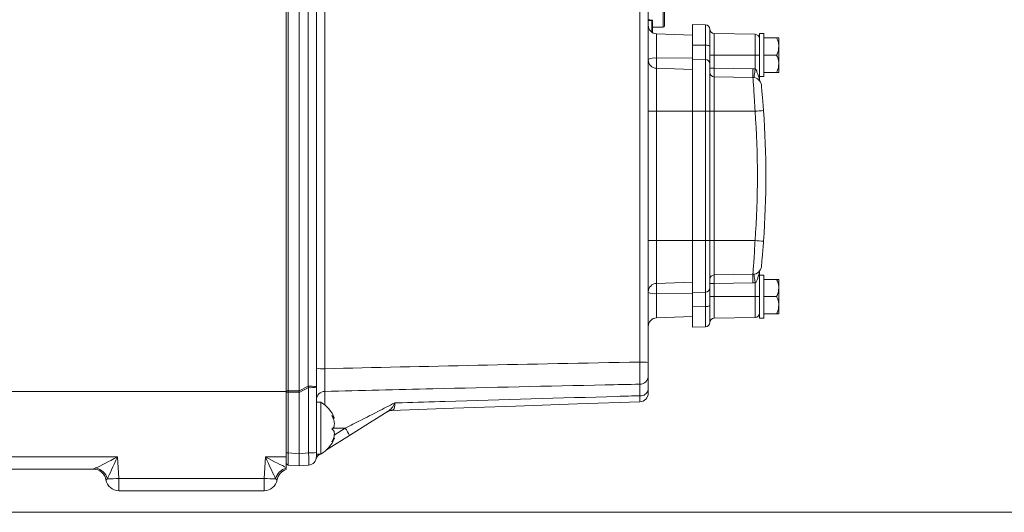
# Model space of a CAD drawing. Header units: millimetres. Extents: x 0 to 8410, y 0 to 5940.
# Tile 81 of 256: x 2378 to 2606, y 2238 to 2352. Entities that reach past the tile are written whole.
import ezdxf

# ---------------------------------------------------------------- set-up
doc = ezdxf.new("R2010")
doc.units = ezdxf.units.MM
doc.header["$LTSCALE"] = 10
doc.styles.add('SLDTEXTSTYLE0', font='TXT', dxfattribs={"width": 0.605})
doc.dimstyles.new('SLDDIMSTYLE0', dxfattribs={"dimtxt": 50, "dimasz": 50, "dimexe": 0, "dimexo": 0.0625, "dimgap": 12.5, "dimtad": 1, "dimtoh": 1, "dimdec": 1, "dimrnd": 1e-09, "dimzin": 12, "dimdsep": 46, "dimtxsty": 'SLDTEXTSTYLE0', "dimsah": 1, "dimcen": 0.09, "dimadec": 0, "dimazin": 0, "dimtfac": 1, "dimtofl": 0, "dimtmove": 0, "dimatfit": 3, "dimfxl": 1, "dimfrac": 2, "dimtolj": 1, "dimtzin": 12, "dimarcsym": 0})

# ---------------------------------------------------------------- blocks, each defined once
blk = doc.blocks.new('SW_SYMBOL_HOLE_DEPTH')
at = {"color": 0, "linetype": 'Continuous', "lineweight": 0}
for p, q in [((0, 8750), (8000, 8750)), ((4000, 8750), (4000, 750)), ((1000, 5550), (4000, 750)), ((7000, 5550), (4000, 750))]:
    blk.add_line(p, q, dxfattribs=at)
blk = doc.blocks.new('*D33')
at = {"color": 7, "linetype": 'Continuous', "lineweight": 0}
for p, q in [((2668.16, 2427.57), (2668.16, 2980.23)), ((2439.71, 2427.57), (2683.16, 2427.57)), ((2668.16, 2237.57), (2668.16, 2427.57)), ((2322.6, 2237.57), (2683.16, 2237.57))]:
    blk.add_line(p, q, dxfattribs=at)
for points in [[(2668.16, 2427.57), (2660.66, 2377.57), (2675.66, 2377.57)], [(2668.16, 2237.57), (2675.66, 2287.57), (2660.66, 2287.57)]]:
    blk.add_solid(points, dxfattribs=at)
at = {"color": 7, "linetype": 'Continuous', "lineweight": 0, "xscale": 0.0064453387, "yscale": 0.0064453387, "zscale": 0.0064453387, "rotation": 90}
blk.add_blockref('SW_SYMBOL_HOLE_DEPTH', (2660.93, 2796.09), dxfattribs=at)
at = {"color": 7, "linetype": 'Continuous', "lineweight": 0, "char_height": 50, "attachment_point": 1, "rotation": 90, "style": 'SLDTEXTSTYLE0'}
for s, insert in [('16)', (2603.57, 2865.15)), (' (4x M8', (2603.57, 2567.06)), ('190', (2603.71, 2452.49))]:
    blk.add_mtext(s, dxfattribs=dict(at, insert=insert))

msp = doc.modelspace()

# ---------------------------------------------------------------- linework, layer by layer
at = {"color": 7, "linetype": 'Continuous', "lineweight": 0}
for p, q in [((2439.705356, 2265.57476), (2439.705356, 2415.302995)), ((2442.705377, 2265.7711), (2442.705377, 2415.403623)), ((2446.705355, 2405.03988), (2446.705355, 2266.705978)), ((2523.705377, 2382.516879), (2523.705377, 2272.297304)), ((2527.505382, 2358.074758), (2527.505382, 2350.374761)), ((2524.705364, 2351.693686), (2523.705377, 2351.728606)), ((2524.512334, 2351.546581), (2523.705377, 2351.574759)), ((2524.705364, 2351.661506), (2524.705364, 2351.693686)), ((2524.705364, 2351.346697), (2524.705364, 2348.774086)), ((2527.205362, 2350.074756), (2524.705364, 2350.074756)), ((2537.022813, 2350.591909), (2534.005358, 2350.644577)), ((2534.005358, 2345.911297), (2534.005358, 2350.644577)), ((2538.005366, 2349.592063), (2538.005366, 2345.563445)), ((2534.005358, 2348.215077), (2525.635554, 2348.507355)), ((2548.522814, 2348.391178), (2538.987918, 2348.557609)), ((2550.505354, 2348.574761), (2549.505367, 2348.574761)), ((2549.505367, 2348.574761), (2549.505367, 2340.344618)), ((2550.505354, 2348.574761), (2550.505354, 2338.574763)), ((2553.505375, 2347.574759), (2550.505354, 2347.574759)), ((2554.005368, 2345.574762), (2554.005368, 2347.574759)), ((2534.005358, 2342.620391), (2534.005358, 2345.911297)), ((2538.005366, 2345.563445), (2538.005366, 2341.569986)), ((2554.005368, 2345.574762), (2554.005368, 2341.574761)), ((2534.005358, 2330.574762), (2534.005358, 2342.620391)), ((2553.505375, 2343.574758), (2550.505354, 2343.574758)), ((2534.005358, 2340.215075), (2525.635554, 2340.507354)), ((2538.005366, 2341.569986), (2538.005366, 2330.574762)), ((2549.505367, 2340.344618), (2549.505367, 2337.98873)), ((2554.005368, 2341.574761), (2554.005368, 2339.574757)), ((2547.995045, 2338.400389), (2538.987918, 2338.557612)), ((2549.505367, 2338.574763), (2550.505354, 2338.574763)), ((2553.505375, 2339.574757), (2550.505354, 2339.574757)), ((2534.005358, 2300.57476), (2534.005358, 2330.574762)), ((2538.005366, 2330.574762), (2538.005366, 2300.57476)), ((2534.005358, 2288.529127), (2534.005358, 2300.57476)), ((2538.005366, 2300.57476), (2538.005366, 2289.579536)), ((2547.995045, 2292.749129), (2538.987918, 2292.59191)), ((2549.505367, 2293.160792), (2549.505367, 2290.8049)), ((2550.505354, 2292.574759), (2549.505367, 2292.574759)), ((2550.505354, 2292.574759), (2550.505354, 2282.574761)), ((2534.005358, 2290.934443), (2525.635554, 2290.642164)), ((2538.005366, 2289.579536), (2538.005366, 2285.586073)), ((2549.505367, 2290.8049), (2549.505367, 2282.574761)), ((2553.505375, 2291.574761), (2550.505354, 2291.574761)), ((2554.005368, 2289.57476), (2554.005368, 2291.574761)), ((2554.005368, 2289.57476), (2554.005368, 2285.57476)), ((2534.005358, 2285.238224), (2534.005358, 2288.529127)), ((2553.505375, 2287.57476), (2550.505354, 2287.57476)), ((2534.005358, 2280.504938), (2534.005358, 2285.238224)), ((2538.005366, 2285.586073), (2538.005366, 2281.557455)), ((2554.005368, 2285.57476), (2554.005368, 2283.574759)), ((2525.635554, 2282.642163), (2534.005358, 2282.934442)), ((2538.987918, 2282.591909), (2548.522814, 2282.758343)), ((2553.505375, 2283.574759), (2550.505354, 2283.574759)), ((2534.005358, 2280.504938), (2537.022813, 2280.55761)), ((2549.505367, 2282.574761), (2550.505354, 2282.574761)), ((2523.705377, 2269.218992), (2523.705377, 2266.037661)), ((2446.705355, 2266.705978), (2446.705355, 2266.575293)), ((2357.550799, 2265.57476), (2439.705356, 2265.57476)), ((2439.705356, 2265.57476), (2439.705356, 2250.417752)), ((2442.703708, 2265.73117), (2442.704155, 2265.418348)), ((2442.705377, 2251.144467), (2442.705377, 2265.379046)), ((2446.705355, 2266.575293), (2446.705355, 2251.438968)), ((2447.705372, 2263.074759), (2446.705355, 2263.074759)), ((2447.705372, 2253.743672), (2447.705372, 2263.074759)), ((2450.576677, 2259.38104), (2450.850709, 2259.38104)), ((2454.393222, 2255.378663), (2449.660494, 2252.42133)), ((2447.705372, 2251.07476), (2447.705372, 2253.743672)), ((2450.850709, 2254.768479), (2450.673892, 2254.768479)), ((2442.705377, 2248.312293), (2442.705377, 2251.144467)), ((2446.705355, 2251.438968), (2446.705355, 2250.494911)), ((2446.705355, 2251.07476), (2447.705372, 2251.07476)), ((2449.660494, 2252.42133), (2449.027224, 2252.025608)), ((2439.705356, 2250.417752), (2439.705356, 2247.942257)), ((2442.705377, 2248.312293), (2440.161778, 2248.534828)), ((2444.879665, 2248.502521), (2442.705377, 2248.312293)), ((2394.904031, 2247.574759), (2356.996326, 2247.574759)), ((2439.705356, 2247.825344), (2439.705356, 2247.942257)), ((2439.705356, 2247.465536), (2439.705356, 2247.645894)), ((2434.596433, 2242.574759), (2400.814294, 2242.574759))]:
    msp.add_line(p, q, dxfattribs=at)
at = {"color": 8, "linetype": 'Continuous', "lineweight": 0}
for p, q in [((2440.161778, 2415.279123), (2440.161778, 2265.73117)), ((2444.775178, 2266.810586), (2444.775178, 2405.144486)), ((2448.635562, 2384.291667), (2448.635562, 2270.857646)), ((2521.77517, 2272.401913), (2521.77517, 2382.621485)), ((2527.205362, 2358.074758), (2527.205362, 2350.074756)), ((2524.512334, 2348.900925), (2524.512334, 2351.546581)), ((2537.022813, 2345.893885), (2537.022813, 2350.591909)), ((2525.635554, 2348.507355), (2525.635554, 2342.870104)), ((2538.987918, 2348.557609), (2538.987918, 2343.574758)), ((2548.522814, 2343.574758), (2548.522814, 2348.391178)), ((2534.005358, 2345.911297), (2537.022813, 2345.893885)), ((2537.022813, 2342.567827), (2537.022813, 2345.893885)), ((2534.005358, 2342.911858), (2525.635554, 2342.870104)), ((2525.635554, 2342.870104), (2525.635554, 2340.507354)), ((2534.005358, 2342.620391), (2537.022813, 2342.567827)), ((2537.022813, 2330.574762), (2537.022813, 2342.567827)), ((2538.987918, 2343.574758), (2538.005366, 2343.574758)), ((2538.987918, 2343.574758), (2538.987918, 2340.557303)), ((2548.522814, 2343.574758), (2538.987918, 2343.574758)), ((2548.522814, 2340.355802), (2548.522814, 2343.574758)), ((2548.522814, 2343.574758), (2549.505367, 2343.574758)), ((2525.635554, 2340.507354), (2525.635554, 2330.574762)), ((2538.987918, 2340.557303), (2538.005366, 2340.557303)), ((2538.987918, 2340.557303), (2547.995045, 2340.400081)), ((2538.987918, 2338.557612), (2538.987918, 2330.574762)), ((2525.635554, 2330.574762), (2523.705377, 2330.574762)), ((2525.635554, 2330.574762), (2525.635554, 2300.57476)), ((2534.005358, 2330.574762), (2525.635554, 2330.574762)), ((2534.005358, 2330.574762), (2537.022813, 2330.574762)), ((2537.022813, 2300.57476), (2537.022813, 2330.574762)), ((2537.022813, 2330.574762), (2538.005366, 2330.574762)), ((2538.005366, 2330.574762), (2538.987918, 2330.574762)), ((2538.987918, 2330.574762), (2538.987918, 2300.57476)), ((2548.498704, 2330.574762), (2538.987918, 2330.574762)), ((2525.635554, 2300.57476), (2523.705377, 2300.57476)), ((2525.635554, 2300.57476), (2525.635554, 2290.642164)), ((2534.005358, 2300.57476), (2525.635554, 2300.57476)), ((2534.005358, 2300.57476), (2537.022813, 2300.57476)), ((2537.022813, 2288.581691), (2537.022813, 2300.57476)), ((2537.022813, 2300.57476), (2538.005366, 2300.57476)), ((2538.005366, 2300.57476), (2538.987918, 2300.57476)), ((2538.987918, 2300.57476), (2538.987918, 2292.59191)), ((2548.498704, 2300.57476), (2538.987918, 2300.57476)), ((2525.635554, 2290.642164), (2525.635554, 2288.279417)), ((2538.005366, 2290.592215), (2538.987918, 2290.592215)), ((2547.995045, 2290.749434), (2538.987918, 2290.592215)), ((2538.987918, 2290.592215), (2538.987918, 2287.57476)), ((2548.522814, 2287.57476), (2548.522814, 2290.793716)), ((2525.635554, 2288.279417), (2525.635554, 2282.642163)), ((2534.005358, 2288.237661), (2525.635554, 2288.279417)), ((2534.005358, 2288.529127), (2537.022813, 2288.581691)), ((2537.022813, 2285.255629), (2537.022813, 2288.581691)), ((2538.005366, 2287.57476), (2538.987918, 2287.57476)), ((2538.987918, 2287.57476), (2538.987918, 2282.591909)), ((2548.522814, 2287.57476), (2538.987918, 2287.57476)), ((2548.522814, 2282.758343), (2548.522814, 2287.57476)), ((2548.522814, 2287.57476), (2549.505367, 2287.57476)), ((2534.005358, 2285.238224), (2537.022813, 2285.255629)), ((2537.022813, 2280.55761), (2537.022813, 2285.255629)), ((2442.705377, 2265.7711), (2444.775178, 2266.810586)), ((2521.757736, 2264.600019), (2521.757736, 2267.271069)), ((2440.161778, 2265.73117), (2442.703708, 2265.73117)), ((2442.704155, 2265.418348), (2440.161778, 2265.418348)), ((2440.161778, 2265.418348), (2440.161778, 2251.367001)), ((2444.879665, 2266.47102), (2442.705377, 2265.379046)), ((2444.879665, 2251.334695), (2444.879665, 2266.47102)), ((2448.653026, 2265.609065), (2448.653026, 2262.442339)), ((2453.385724, 2257.07476), (2450.539752, 2257.07476)), ((2450.849636, 2255.490031), (2453.385724, 2257.07476)), ((2440.161778, 2251.367001), (2442.705377, 2251.144467)), ((2442.705377, 2251.144467), (2444.879665, 2251.334695)), ((2356.996326, 2250.417752), (2400.552257, 2250.417752)), ((2400.552257, 2250.417752), (2400.814294, 2245.417752)), ((2434.596433, 2245.417752), (2434.858485, 2250.417752)), ((2434.858485, 2250.417752), (2439.705356, 2250.417752)), ((2397.85917, 2245.074759), (2397.856264, 2245.074759)), ((2400.814294, 2245.417752), (2434.596433, 2245.417752)), ((2400.814294, 2242.574759), (2400.814294, 2245.417752)), ((2434.596433, 2242.574759), (2434.596433, 2245.417752)), ((2437.554463, 2245.074759), (2437.551572, 2245.074759))]:
    msp.add_line(p, q, dxfattribs=at)
at = {"color": 7, "linetype": 'Continuous', "lineweight": 0, "flags": 128}
for points in [[(2524.512334, 2351.700421), (2524.405374, 2351.704154), (2524.105354, 2351.714637), (2523.705377, 2351.728606)], [(2521.77517, 2263.196254), (2507.298781, 2262.690728), (2492.866709, 2262.186748), (2478.492989, 2261.684808), (2464.19157, 2261.18539)], [(2463.383897, 2260.996658), (2461.266412, 2259.673504), (2459.034159, 2258.278643), (2456.72877, 2256.838079), (2454.393222, 2255.378663)]]:
    msp.add_lwpolyline(points, dxfattribs=at)
at = {"color": 8, "linetype": 'Continuous', "lineweight": 0, "flags": 128}
for points in [[(2538.005366, 2345.563445), (2537.98659, 2345.627214), (2537.93092, 2345.688585), (2537.840469, 2345.745254), (2537.718608, 2345.795091), (2537.569984, 2345.836218), (2537.40011, 2345.867101), (2537.215425, 2345.886569), (2537.022813, 2345.893885)], [(2537.022813, 2285.255629), (2537.215425, 2285.262953), (2537.40011, 2285.282418), (2537.569984, 2285.313296), (2537.718608, 2285.354427), (2537.840469, 2285.404264), (2537.93092, 2285.460933), (2537.98659, 2285.522304), (2538.005366, 2285.586073)]]:
    msp.add_lwpolyline(points, dxfattribs=at)
at = {"color": 7, "linetype": 'Continuous', "lineweight": 0}
for centre, radius, start, end in [((2524.505367, 2351.346701), 0.2, 0, 88), ((2525.705367, 2350.506137), 2, 180, 268), ((2527.205367, 2350.374759), 0.3, 270, 0), ((2537.005367, 2349.592062), 1, 0, 89), ((2539.005367, 2349.557457), 1, 180, 269), ((2548.505367, 2347.391329), 1, 0, 89), ((2525.705367, 2342.506137), 2, 180, 268), ((2539.005367, 2339.557457), 1, 180, 269), ((2547.960146, 2336.400693), 2, 5.74635031, 89), ((2341.005367, 2315.574759), 210, 355.864503, 4.135497), ((2547.960146, 2294.748825), 2, 271, 354.25364969), ((2539.005367, 2291.592062), 1, 91, 180), ((2525.705367, 2288.643382), 2, 92, 180), ((2548.505367, 2283.75819), 1, 271, 0), ((2525.705367, 2280.643382), 2, 92, 180), ((2537.005367, 2281.557457), 1, 271, 0), ((2539.005367, 2281.592062), 1, 91, 180), ((2521.705367, 2265.195036), 2, 272, 0), ((2444.306386, 2256.95537), 7, 20.67644405, 60.95025276), ((2464.261368, 2259.186609), 2, 92, 122), ((2444.306386, 2257.194148), 7, 299.04974724, 339.3534427), ((2448.542227, 2249.3642), 2, 122, 163.57992338), ((2440.205367, 2249.032925), 0.5, 180, 265), ((2444.705367, 2250.49491), 2, 275, 0), ((2394.89822, 2244.574759), 3, 9.59406823, 90), ((2440.512515, 2244.574759), 3, 105.60768835, 170.40593177), ((2400.8143, 2245.574759), 3, 189.59406823, 270), ((2434.596435, 2245.574759), 3, 270, 350.40593177)]:
    msp.add_arc(centre, radius, start, end, dxfattribs=at)
at = {"color": 8, "linetype": 'Continuous', "lineweight": 0}
for centre, radius, start, end in [((2525.175054, 2339.316488), 3.58333, 82.61639262, 114.21380319), ((2537.006422, 2341.569017), 0.998944, 0.05555573, 89.05981797), ((2576.640526, 2339.400235), 28.662926, 178.00095233, 181.99904767), ((2547.925241, 2336.400693), 4, 81.40815546, 89), ((2520.996129, 2717.69015), 388.091117, 274.06374506, 274.35387591), ((2341.040272, 2315.574759), 208, 355.864503, 4.135497), ((2520.996129, 1913.459373), 388.091117, 85.64612409, 85.93625494), ((2576.640498, 2291.749281), 28.662898, 178.00094664, 181.99905336), ((2537.006416, 2289.580507), 0.99895, 270.94052017, 359.94432001), ((2547.925241, 2294.748825), 4, 271, 278.59184454), ((2525.175053, 2291.83307), 3.583366, 245.78647144, 277.38354917), ((2522.245207, 2263.214906), 9.199024, 80.86675769, 92.92888555), ((2448.165555, 2280.045215), 9.199583, 260.86712527, 272.92851797), ((2521.732303, 2269.244139), 1.973234, 270.73848746, 359.26978604), ((2445.245244, 2257.624373), 9.198232, 80.86633721, 92.92932068), ((2440.054556, 2263.599875), 2.133991, 87.11996662, 99.41807931), ((2440.054556, 2267.549644), 2.133991, 260.58192069, 272.88003338), ((2445.308649, 2274.994985), 8.534753, 267.11891749, 279.41877885), ((2448.703301, 2263.61175), 1.997947, 91.44189755, 179.94541508), ((2521.961764, 2266.361714), 1.77347, 263.39379862, 349.47160653), ((2464.337188, 2259.464097), 1.804856, 88.84867229, 121.88265307), ((2434.872106, 2244.930218), 22.141454, 28.15738766, 33.26402756), ((2440.05455, 2253.498256), 2.13395, 260.58192005, 272.88026708), ((2445.308641, 2259.858726), 8.534818, 267.11899385, 279.41876075), ((2447.820297, 2250.484347), 1.114992, 148.02684643, 179.45715435), ((2448.673751, 2252.038733), 1.058321, 21.19317613, 31.30739294), ((2394.902862, 2244.576809), 2.997951, 9.56096688, 89.9776619), ((2394.803211, 2244.444886), 3.495791, 15.21728991, 77.85710719), ((2440.621662, 2244.434964), 3.512022, 105.12380099, 164.68696701), ((2440.508759, 2244.576243), 2.998912, 105.53923706, 170.43116129), ((2398.815876, 2277.808488), 32.452326, 268.87096247, 273.5305141), ((2436.59487, 2277.809048), 32.452886, 266.4695134, 271.12903715)]:
    msp.add_arc(centre, radius, start, end, dxfattribs=at)
for centre, major_axis, ratio, start_param, end_param in [((2539.005367, 2340.557609), (0.017451, 2), 0.00872421, 1.5710247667, 3.1415165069), ((2539.005367, 2290.59191), (-0.017451, 2), 0.00872421, 0.0000761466, 1.5705678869), ((3104.429868, 2256.130663), (879.713339, -1.608631), 0.0230714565, 2.2947540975, 2.4120686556), ((2444.705367, 2266.671201), (-0.896997, 2.906535), 0.0354633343, 4.6325216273, 4.7494162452), ((2440.205367, 2265.574759), (0, 3), 0.01454574, 1.5186358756, 1.622956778), ((2440.205367, 2251.542474), (0.043537, 3.007649), 0.0136650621, 1.6293696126, 3.1405961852), ((2444.705367, 2251.49873), (-0.174048, 2.996228), 0.0549040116, 3.1431986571, 4.6544252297), ((2400.552261, 2250.574759), (5.693828, 2.99748), 0.0215926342, 3.6241156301, 4.7010221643), ((2400.552261, 2250.574759), (2.697633, 5.837245), 0.0102453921, 3.6133166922, 4.6902232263), ((2434.858474, 2250.574759), (5.693828, -2.99748), 0.0215926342, 4.7237557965, 5.7420213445), ((2434.858474, 2250.574759), (-2.697633, 5.837245), 0.0102453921, 1.5929620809, 2.669868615)]:
    msp.add_ellipse(centre, major_axis=major_axis, ratio=ratio, start_param=start_param, end_param=end_param, dxfattribs=at)
at = {"color": 7, "linetype": 'Continuous', "lineweight": 0}
for centre, major_axis, ratio, start_param, end_param in [((2418.182514, 2253.351003), (24.484748, 12.587784), 0.1085623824, 6.2157811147, 6.2274304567), ((2425.494798, 2257.023348), (17.15808, 8.59124), 0.1563368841, 6.205065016, 6.2169937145)]:
    msp.add_ellipse(centre, major_axis=major_axis, ratio=ratio, start_param=start_param, end_param=end_param, dxfattribs=at)
for points, knots in [([(2524.512334, 2351.546581), (2524.512334, 2351.576535), (2524.512334, 2351.697803), (2524.512334, 2351.699296), (2524.512334, 2351.700421)], [0, 0, 0, 0, 0.2469992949, 1, 1, 1, 1]), ([(2524.512334, 2351.700421), (2524.534737, 2351.697429), (2524.579533, 2351.691447), (2524.63814, 2351.65488), (2524.681882, 2351.602605), (2524.700359, 2351.552405), (2524.70498, 2351.517824), (2524.705256, 2351.505387), (2524.705364, 2351.500507)], [0, 0, 0, 0, 0.2195283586, 0.4389837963, 0.6585133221, 0.8780665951, 0.9521606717, 1, 1, 1, 1]), ([(2553.505375, 2347.574759), (2553.73064, 2347.004476), (2553.989665, 2346.348726), (2554.003558, 2345.664005), (2554.005368, 2345.574762)], [0, 0, 0, 0, 0.8696647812, 1, 1, 1, 1]), ([(2554.005368, 2347.574759), (2554.00377, 2347.574759), (2553.991272, 2347.574759), (2553.789699, 2347.574759), (2553.533077, 2347.574759), (2553.505375, 2347.574759)], [0, 0, 0, 0, 0.1156448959, 0.9045326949, 1, 1, 1, 1]), ([(2554.005368, 2345.574762), (2553.945669, 2345.059953), (2553.866044, 2344.373319), (2553.577564, 2343.734594), (2553.505375, 2343.574758)], [0, 0, 0, 0, 0.7497582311, 1, 1, 1, 1]), ([(2553.505375, 2343.574758), (2553.73064, 2343.004486), (2553.989665, 2342.348748), (2554.003558, 2341.664007), (2554.005368, 2341.574761)], [0, 0, 0, 0, 0.8696648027, 1, 1, 1, 1]), ([(2548.522814, 2340.355802), (2548.484272, 2340.097099), (2548.407186, 2339.579688), (2548.316557, 2338.926713), (2548.25898, 2338.469152), (2548.258956, 2338.408548), (2548.258944, 2338.378246)], [0, 0, 0, 0, 0.2499982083, 0.50000123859, 0.75000123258, 1, 1, 1, 1]), ([(2548.522814, 2340.355802), (2548.558853, 2340.334766), (2548.637952, 2340.288598), (2548.737041, 2340.173607), (2548.813382, 2340.054468), (2548.863813, 2339.956413), (2548.889452, 2339.901652), (2548.902289, 2339.872753), (2548.908724, 2339.857918), (2548.911914, 2339.850398), (2548.913575, 2339.846635), (2548.914348, 2339.844724), (2548.914783, 2339.843792), (2548.914968, 2339.843308), (2548.915032, 2339.84306), (2548.915152, 2339.842962), (2548.915113, 2339.842879), (2548.915165, 2339.842868), (2548.877002, 2339.574911), (2549.260269, 2339.10389), (2549.363819, 2338.444502), (2549.476858, 2338.091128), (2549.501969, 2338.001007), (2549.504284, 2337.992641), (2549.505367, 2337.98873)], [0, 0, 0, 0, 0.0427509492, 0.0938304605, 0.1552473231, 0.1902342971, 0.2088408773, 0.2184253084, 0.2232874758, 0.2257372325, 0.2269694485, 0.2275840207, 0.2278928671, 0.2280447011, 0.2281218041, 0.228163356, 0.2281819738, 0.2281947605, 0.2281998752, 0.4849918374, 0.8209758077, 0.9251604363, 0.9650068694, 1, 1, 1, 1]), ([(2554.005368, 2341.574761), (2553.945669, 2341.059953), (2553.866045, 2340.37332), (2553.577564, 2339.734593), (2553.505375, 2339.574757)], [0, 0, 0, 0, 0.7497590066, 1, 1, 1, 1]), ([(2549.656971, 2337.459381), (2549.613129, 2337.542286), (2549.525446, 2337.708097), (2549.51206, 2337.895185), (2549.505367, 2337.98873)], [0, 0, 0, 0, 0.4999997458, 1, 1, 1, 1]), ([(2553.505375, 2339.574757), (2553.533077, 2339.574757), (2553.789699, 2339.574757), (2553.991272, 2339.574757), (2554.00377, 2339.574757), (2554.005368, 2339.574757)], [0, 0, 0, 0, 0.0954673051, 0.8843551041, 1, 1, 1, 1]), ([(2549.950107, 2336.60094), (2549.956559, 2336.537306), (2549.969461, 2336.410055), (2550.066891, 2335.419384), (2550.201352, 2333.956799), (2550.341264, 2332.298249), (2550.424318, 2331.180351), (2550.458594, 2330.71899)], [0, 0, 0, 0, 0.2108001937, 0.4215475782, 0.6337482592, 0.8488465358, 1, 1, 1, 1]), ([(2550.458594, 2300.430532), (2550.408436, 2299.763304), (2550.308114, 2298.428752), (2550.152869, 2296.652541), (2550.027479, 2295.322606), (2549.959434, 2294.641134), (2549.952687, 2294.574178), (2549.950107, 2294.548574)], [0, 0, 0, 0, 0.2180001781, 0.4360317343, 0.6530401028, 0.8673277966, 1, 1, 1, 1]), ([(2548.522814, 2290.793716), (2548.484272, 2291.052419), (2548.407186, 2291.56983), (2548.316557, 2292.222805), (2548.25898, 2292.680371), (2548.258956, 2292.740972), (2548.258944, 2292.771272)], [0, 0, 0, 0, 0.249998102, 0.5000010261, 0.7500015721, 1, 1, 1, 1]), ([(2548.522814, 2290.793716), (2548.55886, 2290.814763), (2548.637964, 2290.860951), (2548.783548, 2291.029466), (2548.976176, 2291.410045), (2549.174028, 2292.072575), (2549.371262, 2292.702669), (2549.476576, 2293.0585), (2549.502004, 2293.148494), (2549.504295, 2293.156874), (2549.505367, 2293.160792)], [0, 0, 0, 0, 0.0427734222, 0.0938678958, 0.2279801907, 0.4848427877, 0.8209270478, 0.9251452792, 0.9650014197, 1, 1, 1, 1]), ([(2549.505367, 2293.160792), (2549.51206, 2293.254335), (2549.525447, 2293.441423), (2549.613129, 2293.607232), (2549.656971, 2293.690137)], [0, 0, 0, 0, 0.4999969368, 1, 1, 1, 1]), ([(2553.505375, 2291.574761), (2553.73064, 2291.004479), (2553.989665, 2290.348729), (2554.003558, 2289.664005), (2554.005368, 2289.57476)], [0, 0, 0, 0, 0.8696635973, 1, 1, 1, 1]), ([(2554.005368, 2291.574761), (2554.00377, 2291.574761), (2553.991272, 2291.574761), (2553.789699, 2291.574761), (2553.533077, 2291.574761), (2553.505375, 2291.574761)], [0, 0, 0, 0, 0.1156448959, 0.9045326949, 1, 1, 1, 1]), ([(2554.005368, 2289.57476), (2553.945669, 2289.05995), (2553.866045, 2288.373317), (2553.577564, 2287.734594), (2553.505375, 2287.57476)], [0, 0, 0, 0, 0.7497591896, 1, 1, 1, 1]), ([(2553.505375, 2287.57476), (2553.73064, 2287.004487), (2553.989665, 2286.348747), (2554.003558, 2285.664006), (2554.005368, 2285.57476)], [0, 0, 0, 0, 0.8696649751, 1, 1, 1, 1]), ([(2554.005368, 2285.57476), (2553.94567, 2285.05995), (2553.866046, 2284.373318), (2553.577564, 2283.734594), (2553.505375, 2283.574759)], [0, 0, 0, 0, 0.7497599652, 1, 1, 1, 1]), ([(2553.505375, 2283.574759), (2553.533077, 2283.574759), (2553.789699, 2283.574759), (2553.991272, 2283.574759), (2554.00377, 2283.574759), (2554.005368, 2283.574759)], [0, 0, 0, 0, 0.0954673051, 0.8843551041, 1, 1, 1, 1]), ([(2523.705377, 2272.297304), (2523.705377, 2272.251037), (2523.705377, 2271.869564), (2523.705377, 2271.144629), (2523.705377, 2270.250074), (2523.705377, 2269.543818), (2523.705377, 2269.327267), (2523.705377, 2269.218992)], [0, 0, 0, 0, 0.0333396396, 0.2748878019, 0.5165130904, 0.758258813, 1, 1, 1, 1]), ([(2523.705377, 2266.037661), (2523.705377, 2266.005656), (2523.705377, 2265.744442), (2523.705377, 2265.317828), (2523.705377, 2265.237683), (2523.705377, 2265.195036)], [0, 0, 0, 0, 0.0613227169, 0.5004988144, 1, 1, 1, 1]), ([(2450.298055, 2259.985813), (2450.445952, 2259.704616), (2450.702201, 2259.217409), (2450.871677, 2258.43712), (2450.87764, 2257.801985), (2450.734634, 2257.289608), (2450.521075, 2256.993017), (2450.35274, 2256.883168), (2450.298055, 2256.847482)], [0, 0, 0, 0, 0.235568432, 0.4081502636, 0.5811461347, 0.7450746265, 0.9171845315, 1, 1, 1, 1]), ([(2450.850709, 2259.39927), (2450.852143, 2259.393729), (2450.859209, 2259.366432), (2450.726884, 2259.505217), (2450.521917, 2259.734062), (2450.352947, 2259.924083), (2450.298055, 2259.985813)], [0, 0, 0, 0, 0.09064247, 0.4465449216, 0.8202034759, 1, 1, 1, 1]), ([(2450.298055, 2256.847482), (2450.445935, 2256.762406), (2450.702163, 2256.614998), (2450.87169, 2256.105053), (2450.877626, 2255.522823), (2450.734676, 2254.869261), (2450.5211, 2254.332657), (2450.352751, 2254.033594), (2450.298055, 2253.93643)], [0, 0, 0, 0, 0.2355523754, 0.4081362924, 0.5811334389, 0.7450629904, 0.9171722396, 1, 1, 1, 1]), ([(2450.298055, 2253.93643), (2450.44446, 2254.130607), (2450.698122, 2254.46704), (2450.869766, 2254.73656), (2450.856458, 2254.74612), (2450.850709, 2254.750249)], [0, 0, 0, 0, 0.4367297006, 0.7566820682, 1, 1, 1, 1]), ([(2439.705356, 2247.464138), (2439.705356, 2247.464201), (2439.705356, 2247.464323), (2439.705356, 2247.465141), (2439.705356, 2247.465536)], [0, 0, 0, 0, 0.5171931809, 1, 1, 1, 1])]:
    msp.add_open_spline(points, degree=3, knots=knots, dxfattribs=at)
at = {"color": 8, "linetype": 'Continuous', "lineweight": 0}
for points, knots in [([(2548.498704, 2330.574762), (2548.449453, 2331.455292), (2548.350952, 2333.21635), (2548.198512, 2335.563293), (2548.074424, 2337.333338), (2548.005005, 2338.267965), (2547.997866, 2338.362884), (2547.995045, 2338.400389)], [0, 0, 0, 0, 0.2150745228, 0.43014812, 0.6451786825, 0.8598014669, 1, 1, 1, 1]), ([(2547.995045, 2292.749129), (2548.001547, 2292.835217), (2548.014551, 2293.007389), (2548.112865, 2294.349582), (2548.247947, 2296.326607), (2548.385723, 2298.528634), (2548.466414, 2299.989982), (2548.498704, 2300.57476)], [0, 0, 0, 0, 0.21388386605, 0.42775609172, 0.64196141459, 0.85672616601, 1, 1, 1, 1]), ([(2521.757736, 2267.271069), (2521.764082, 2267.451659), (2521.776775, 2267.812868), (2521.786187, 2268.990118), (2521.786891, 2270.480966), (2521.780857, 2271.689077), (2521.775785, 2272.324814), (2521.77517, 2272.401913)], [0, 0, 0, 0, 0.2417102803, 0.4834601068, 0.7251049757, 0.9666619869, 1, 1, 1, 1]), ([(2448.635562, 2270.857646), (2448.632253, 2270.505666), (2448.623671, 2269.592869), (2448.617293, 2268.169486), (2448.619666, 2266.832773), (2448.631418, 2265.879204), (2448.645823, 2265.699119), (2448.653026, 2265.609065)], [0, 0, 0, 0, 0.1355380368, 0.351492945, 0.5675347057, 0.7837402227, 1, 1, 1, 1]), ([(2521.757736, 2267.271069), (2519.075486, 2267.214886), (2503.067363, 2266.879574), (2478.699028, 2266.339911), (2457.013209, 2265.81242), (2448.653026, 2265.609065)], [0, 0, 0, 0, 0.1100705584, 0.6569198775, 1, 1, 1, 1]), ([(2464.864327, 2262.940721), (2465.433949, 2262.956992), (2469.335374, 2263.068435), (2486.564042, 2263.563154), (2504.958894, 2264.101266), (2520.02189, 2264.548483), (2521.757736, 2264.600019)], [0, 0, 0, 0, 0.0300361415, 0.2057220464, 0.9084681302, 1, 1, 1, 1]), ([(2521.77517, 2263.196254), (2521.774579, 2263.267309), (2521.773469, 2263.400833), (2521.764155, 2264.111528), (2521.758436, 2264.546703), (2521.757736, 2264.600019)], [0, 0, 0, 0, 0.4995207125, 0.938683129, 1, 1, 1, 1]), ([(2453.385724, 2257.07476), (2454.575713, 2257.679803), (2457.104097, 2258.965345), (2460.980267, 2260.946076), (2463.56228, 2262.272059), (2464.864327, 2262.940721)], [0, 0, 0, 0, 0.305919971, 0.649991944, 1, 1, 1, 1]), ([(2463.383897, 2260.996658), (2463.67722, 2261.241446), (2464.250826, 2261.72014), (2464.661975, 2262.517745), (2464.862023, 2262.935904), (2464.864327, 2262.940721)], [0, 0, 0, 0, 0.5084714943, 0.9943374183, 1, 1, 1, 1]), ([(2464.864327, 2262.940721), (2464.864487, 2262.93611), (2464.87892, 2262.520075), (2464.864808, 2262.013199), (2464.697184, 2261.495822), (2464.497364, 2261.355564), (2464.373453, 2261.268589)], [0, 0, 0, 0, 0.005282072, 0.4766277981, 0.6754496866, 1, 1, 1, 1]), ([(2464.373453, 2261.268589), (2464.314397, 2261.241666), (2464.211712, 2261.194853), (2464.197576, 2261.188212), (2464.19157, 2261.18539)], [0, 0, 0, 0, 0.5751155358, 1, 1, 1, 1]), ([(2447.287394, 2251.07476), (2447.307098, 2251.050228), (2447.365032, 2250.978098), (2447.435735, 2251.027618), (2447.482391, 2251.060296)], [0, 0, 0, 0, 0.34010589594, 1, 1, 1, 1]), ([(2394.904026, 2247.574759), (2394.915158, 2247.574759), (2394.93918, 2247.582587), (2395.009992, 2247.611559), (2395.05753, 2247.63307), (2395.224962, 2247.711557), (2395.370876, 2247.782833), (2395.538547, 2247.862462)], [0, 0, 0, 0, 0.25, 0.25, 0.5, 0.5, 1, 1, 1, 1]), ([(2398.176424, 2245.362462), (2398.082097, 2245.272868), (2398.008865, 2245.201172), (2397.901847, 2245.10147), (2397.869356, 2245.074759), (2397.859163, 2245.074759)], [0, 0, 0, 0, 0.5, 0.5, 1, 1, 1, 1]), ([(2437.551572, 2245.074759), (2437.535561, 2245.084324), (2437.496769, 2245.107498), (2437.331427, 2245.268128), (2437.234326, 2245.362462)], [0, 0, 0, 0, 0.4127260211, 1, 1, 1, 1])]:
    msp.add_open_spline(points, degree=3, knots=knots, dxfattribs=at)

# ---------------------------------------------------------------- dimensions: what is measured, and where the dimension line sits
at = {"color": 7, "linetype": 'Continuous', "lineweight": 0}
dim = msp.add_linear_dim(base=(2668.159278, 2427.574759), p1=(2322.604512, 2237.574759), p2=(2439.705367, 2427.574759), angle=90, text='<> (4x M8{\\fGDT;x}16)', dimstyle='SLDDIMSTYLE0', dxfattribs=at)
dim.commit()
dim.dimension.update_dxf_attribs({"geometry": '*D33', "text_midpoint": (2668.159278, 2708.423087), "dimtype": 160})

doc.saveas('drawing.dxf')
